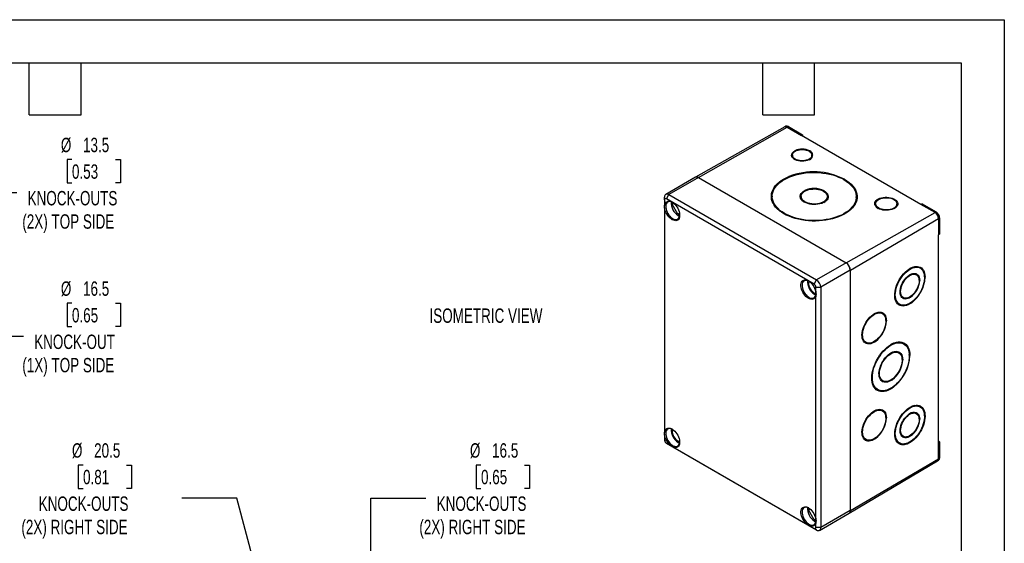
# Model space of a CAD drawing. Header units: millimetres. Extents: x 0 to 838, y 0 to 648.
# Tile 6 of 6: x 403 to 838, y 417 to 648. Entities that reach past the tile are written whole.
import ezdxf

# ---------------------------------------------------------------- set-up
doc = ezdxf.new("R2010")
doc.units = ezdxf.units.MM
doc.header["$LTSCALE"] = 3
doc.layers.add('DIMENSIONS', color=140, linetype='Continuous', lineweight=25)
doc.layers.add('TEXT', color=140, linetype='Continuous', lineweight=25)
doc.styles.add('SLDTEXTSTYLE0', font='TXT', dxfattribs={"width": 0.7})
doc.dimstyles.new('SLDDIMSTYLE1', dxfattribs={"dimtxt": 6.474023, "dimasz": 9.906, "dimexe": 0, "dimexo": 0.0625, "dimgap": 1.618506, "dimtad": 0, "dimtih": 1, "dimtoh": 1, "dimdec": 1, "dimrnd": 1e-09, "dimzin": 12, "dimdsep": 46, "dimtxsty": 'SLDTEXTSTYLE0', "dimsah": 1, "dimcen": 0, "dimadec": 0, "dimazin": 3, "dimtfac": 1, "dimtdec": 1, "dimtofl": 0, "dimtmove": 0, "dimatfit": 3, "dimfxl": 0, "dimfrac": 2, "dimtolj": 1, "dimtzin": 12, "dimarcsym": 0})

# ---------------------------------------------------------------- blocks, each defined once
blk = doc.blocks.new('_D_4')
at = {"layer": 'DIMENSIONS'}
for p, q in [((607.14, 451.16), (604.97, 451.16)), ((604.97, 451.16), (604.97, 440.87)), ((626.38, 451.16), (628.55, 451.16)), ((628.55, 451.16), (628.55, 440.87)), ((604.97, 440.87), (607.14, 440.87)), ((628.55, 440.87), (626.38, 440.87)), ((558.49, 350.92), (558.49, 436.61)), ((558.49, 436.61), (582.81, 436.61))]:
    blk.add_line(p, q, dxfattribs=at)
blk.add_solid([(558.49, 350.92), (560.02, 360.82), (556.97, 360.82)], dxfattribs=at)
at = {"layer": 'DIMENSIONS', "char_height": 6.35, "attachment_point": 1, "style": 'SLDTEXTSTYLE0'}
for s, insert in [('%%c', (602.25, 460.79)), ('16.5', (612.03, 460.79)), ('0.65', (607.14, 449.05)), ('KNOCK-OUTS', (587.57, 437.31)), ('(2X) RIGHT SIDE', (579.92, 427.02))]:
    blk.add_mtext(s, dxfattribs=dict(at, insert=insert))
blk = doc.blocks.new('_D_6')
at = {"layer": 'DIMENSIONS'}
for p, q in [((431.42, 451.16), (429.25, 451.16)), ((429.25, 451.16), (429.25, 440.87)), ((450.66, 451.16), (452.83, 451.16)), ((452.83, 451.16), (452.83, 440.87)), ((429.25, 440.87), (431.42, 440.87)), ((452.83, 440.87), (450.66, 440.87)), ((499.31, 436.61), (474.99, 436.61)), ((525.84, 337.57), (499.31, 436.61))]:
    blk.add_line(p, q, dxfattribs=at)
blk.add_solid([(525.84, 337.57), (524.75, 347.53), (521.81, 346.74)], dxfattribs=at)
at = {"layer": 'DIMENSIONS', "char_height": 6.35, "attachment_point": 1, "style": 'SLDTEXTSTYLE0'}
for s, insert in [('%%c', (426.53, 460.79)), ('20.5', (436.31, 460.79)), ('0.81', (431.42, 449.05)), ('KNOCK-OUTS', (411.85, 437.31)), ('(2X) RIGHT SIDE', (404.2, 427.02))]:
    blk.add_mtext(s, dxfattribs=dict(at, insert=insert))
blk = doc.blocks.new('_D_12')
at = {"layer": 'DIMENSIONS'}
for p, q in [((426.52, 585.96), (424.34, 585.96)), ((424.34, 585.96), (424.34, 575.67)), ((445.76, 585.96), (447.93, 585.96)), ((447.93, 585.96), (447.93, 575.67)), ((424.34, 575.67), (426.52, 575.67)), ((447.93, 575.67), (445.76, 575.67)), ((365.08, 553.32), (383.18, 571.42)), ((383.18, 571.42), (402.19, 571.42))]:
    blk.add_line(p, q, dxfattribs=at)
blk.add_solid([(365.08, 553.32), (373.16, 559.24), (371, 561.4)], dxfattribs=at)
at = {"layer": 'DIMENSIONS', "char_height": 6.35, "attachment_point": 1, "style": 'SLDTEXTSTYLE0'}
for s, insert in [('%%c', (421.63, 595.6)), ('13.5', (431.41, 595.6)), ('0.53', (426.52, 583.86)), ('KNOCK-OUTS', (406.95, 572.12)), ('(2X) TOP SIDE', (404.61, 561.83))]:
    blk.add_mtext(s, dxfattribs=dict(at, insert=insert))
blk = doc.blocks.new('_D_13')
at = {"layer": 'DIMENSIONS'}
for p, q in [((426.52, 522.58), (424.34, 522.58)), ((424.34, 522.58), (424.34, 512.29)), ((445.76, 522.58), (447.93, 522.58)), ((447.93, 522.58), (447.93, 512.29)), ((333.27, 521.4), (383.18, 508.03)), ((424.34, 512.29), (426.52, 512.29)), ((447.93, 512.29), (445.76, 512.29)), ((383.18, 508.03), (405.08, 508.03))]:
    blk.add_line(p, q, dxfattribs=at)
blk.add_solid([(333.27, 521.4), (342.45, 517.37), (343.24, 520.31)], dxfattribs=at)
at = {"layer": 'DIMENSIONS', "char_height": 6.35, "attachment_point": 1, "style": 'SLDTEXTSTYLE0'}
for s, insert in [('%%c', (421.63, 532.21)), ('16.5', (431.41, 532.21)), ('0.65', (426.52, 520.47)), ('KNOCK-OUT', (409.84, 508.74)), ('(1X) TOP SIDE', (404.61, 498.45))]:
    blk.add_mtext(s, dxfattribs=dict(at, insert=insert))

msp = doc.modelspace()

# ---------------------------------------------------------------- linework, layer by layer
at = {"color": 7, "linetype": 'Continuous'}
for p, q in [((0.01, 647.71), (838.21, 647.71)), ((838.21, 647.71), (838.21, 0.01))]:
    msp.add_line(p, q, dxfattribs=at)
for p, q in [((741.28, 600.38), (701.89, 578.2)), ((703.12, 578.03), (742.34, 600.27)), ((741.8, 600.68), (741.27, 600.38)), ((742.87, 600.58), (742.34, 600.27)), ((742.34, 600.27), (748.6, 596.66)), ((742.87, 600.58), (749.13, 596.97)), ((749.13, 596.97), (748.6, 596.66)), ((801.36, 566.2), (748.6, 596.66)), ((749.13, 596.97), (749.13, 596.35)), ((744.65, 587.95), (744.65, 587.64)), ((745.76, 589.58), (745.76, 589.89)), ((752.2, 589.53), (752.27, 589.49)), ((752.27, 589.49), (752.27, 589.79)), ((753.27, 587.57), (753.27, 587.88)), ((743.12, 578.23), (743.13, 578.5)), ((701.81, 578.16), (688.76, 570.63)), ((703.12, 578.03), (690.08, 570.5)), ((703.12, 578.03), (768.35, 540.37)), ((767.65, 576.97), (767.65, 577.27)), ((689.01, 568.66), (690.08, 570.5)), ((690.08, 570.5), (755.31, 532.84)), ((735.7, 569.82), (735.7, 569.51)), ((748.45, 569.72), (748.45, 569.41)), ((750.07, 572), (750.07, 572.3)), ((758.59, 571.88), (758.63, 571.85)), ((758.63, 571.85), (758.64, 572.16)), ((760.07, 569.33), (760.07, 569.63)), ((772.82, 569.23), (772.83, 569.54)), ((688.22, 568.2), (688.22, 569.43)), ((688.22, 568.2), (688.22, 565.72)), ((754.25, 531.01), (689.01, 568.66)), ((691.52, 566.24), (692.26, 566.67)), ((691.52, 566.23), (692.26, 566.66)), ((691.52, 566.23), (691.52, 566.24)), ((694.05, 561.85), (691.52, 566.23)), ((781.4, 566.52), (781.39, 566.21)), ((790.77, 566.14), (790.77, 566.45)), ((801.89, 566.5), (801.36, 566.2)), ((807.62, 562.59), (801.36, 566.2)), ((801.89, 566.5), (808.15, 562.89)), ((688.22, 564.75), (688.22, 465.59)), ((694.05, 561.85), (694.79, 562.28)), ((694.06, 561.85), (694.05, 561.85)), ((694.06, 561.85), (694.8, 562.27)), ((768.41, 540.34), (807.62, 562.59)), ((808.15, 562.89), (807.62, 562.59)), ((770.23, 537.11), (809.13, 559.97)), ((809.66, 560.27), (809.13, 559.97)), ((809.13, 559.97), (809.13, 552.74)), ((809.66, 560.27), (809.66, 553.05)), ((809.66, 553.05), (809.13, 552.74)), ((809.13, 461.19), (809.13, 552.74)), ((768.35, 540.37), (755.31, 532.84)), ((770.21, 537.16), (757.16, 529.63)), ((770.21, 537.16), (770.21, 431.09)), ((770.23, 431.11), (770.23, 537.11)), ((799.39, 535.15), (799.12, 535.3)), ((801.05, 538.08), (800.78, 538.24)), ((751.72, 531.79), (752.23, 532.09)), ((751.72, 531.79), (752.23, 532.09)), ((751.72, 531.79), (752.24, 532.09)), ((751.72, 531.79), (751.72, 531.79)), ((754.25, 531.01), (755.31, 532.84)), ((800.59, 532.79), (800.59, 532.74)), ((800.59, 532.79), (800.85, 532.64)), ((802.95, 534.18), (803.22, 534.03)), ((754.5, 526.95), (755.03, 527.26)), ((754.51, 526.95), (754.5, 526.95)), ((755.03, 527.25), (754.51, 526.95)), ((755.04, 529.63), (757.16, 529.63)), ((755.04, 527.14), (755.04, 529.63)), ((755.04, 427.01), (755.04, 526.17)), ((757.16, 529.63), (757.16, 423.56)), ((791.72, 522.25), (791.99, 522.1)), ((793.38, 525.19), (793.65, 525.04)), ((796.59, 525.39), (796.84, 525.25)), ((797.08, 522.95), (797.33, 522.82)), ((784.36, 518), (784.09, 518.16)), ((785.87, 514.96), (786.14, 514.81)), ((776.87, 505.43), (777.14, 505.28)), ((781.05, 505.86), (781.3, 505.72)), ((793.84, 504.64), (793.58, 504.8)), ((791.62, 500.73), (791.36, 500.88)), ((793.1, 497.77), (793.36, 497.62)), ((796.25, 499.62), (796.52, 499.47)), ((784.32, 488.49), (784.59, 488.33)), ((788.43, 488.92), (788.67, 488.78)), ((782.1, 484.57), (782.37, 484.42)), ((789.18, 485.75), (789.41, 485.62)), ((784.36, 475.14), (784.09, 475.29)), ((799.39, 473.91), (799.12, 474.06)), ((801.05, 476.84), (800.78, 477)), ((785.87, 472.09), (786.14, 471.94)), ((800.59, 471.55), (800.59, 471.5)), ((800.59, 471.55), (800.85, 471.4)), ((691.52, 466.41), (692.04, 466.71)), ((691.52, 466.41), (692.04, 466.71)), ((691.52, 466.41), (692.05, 466.71)), ((691.52, 466.41), (691.52, 466.41)), ((688.22, 464.62), (688.22, 462.13)), ((694.31, 461.57), (694.84, 461.88)), ((694.32, 461.57), (694.31, 461.57)), ((694.84, 461.87), (694.32, 461.57)), ((776.87, 462.57), (777.14, 462.41)), ((781.05, 462.99), (781.29, 462.85)), ((791.72, 461.01), (791.99, 460.86)), ((793.38, 463.95), (793.65, 463.8)), ((796.55, 461.37), (796.8, 461.22)), ((796.58, 464.14), (796.84, 464)), ((809.13, 461.8), (809.66, 461.49)), ((809.66, 461.49), (809.13, 461.19)), ((809.13, 453.96), (809.13, 461.19)), ((809.66, 461.49), (809.66, 454.27)), ((689.01, 460.76), (754.25, 423.1)), ((690.08, 460.14), (689.01, 460.76)), ((755.31, 422.49), (690.08, 460.14)), ((769.73, 429.93), (808.7, 452.98)), ((770.23, 431.11), (809.13, 453.96)), ((808.7, 452.98), (809.22, 453.29)), ((809.66, 454.27), (809.13, 453.96)), ((751.72, 431.36), (752.46, 431.79)), ((751.72, 431.36), (752.45, 431.79)), ((751.72, 431.36), (751.72, 431.36)), ((754.25, 426.98), (751.72, 431.36)), ((770.21, 431.09), (757.16, 423.56)), ((754.25, 426.98), (754.99, 427.4)), ((754.25, 426.97), (754.99, 427.4)), ((754.25, 426.97), (754.25, 426.98)), ((756.62, 422.36), (769.66, 429.89)), ((755.31, 422.49), (754.25, 423.1)), ((755.04, 423.56), (755.04, 426.04)), ((757.16, 423.56), (755.04, 423.56))]:
    msp.add_line(p, q)
at = {"flags": 128}
for points in [[(752.47, 586.12), (751.89, 585.81), (751.23, 585.56), (750.5, 585.37), (749.73, 585.26), (748.94, 585.23), (748.14, 585.28), (747.37, 585.4), (746.65, 585.59), (745.99, 585.85), (745.42, 586.17), (744.95, 586.55), (744.6, 586.96), (744.37, 587.4), (744.28, 587.85), (744.32, 588.3), (744.49, 588.75), (744.8, 589.17), (745.22, 589.55), (745.76, 589.89)], [(745.91, 586.18), (745.43, 586.52), (745.05, 586.89), (744.8, 587.3), (744.66, 587.72), (744.66, 588.15), (744.8, 588.57), (745.05, 588.98), (745.43, 589.35), (745.91, 589.67), (746.49, 589.95), (747.14, 590.16), (747.84, 590.3), (748.58, 590.37), (749.34, 590.37), (750.08, 590.29), (750.78, 590.14), (751.43, 589.92), (752.01, 589.64), (752.49, 589.31), (752.87, 588.94), (753.13, 588.53), (753.26, 588.11), (753.26, 587.68), (753.13, 587.25), (752.87, 586.85), (752.49, 586.48), (752.01, 586.15), (751.43, 585.88), (750.78, 585.67), (750.08, 585.52), (749.34, 585.45), (748.58, 585.46), (747.84, 585.54), (747.14, 585.69), (746.49, 585.9), (745.91, 586.18)], [(770.37, 563.89), (769.49, 563.16), (768.52, 562.47), (767.45, 561.83), (766.29, 561.25), (765.05, 560.72), (763.74, 560.25), (762.36, 559.84), (760.93, 559.5), (759.46, 559.23), (757.95, 559.03), (756.41, 558.9), (754.86, 558.84), (753.31, 558.86), (751.76, 558.95), (750.23, 559.11), (748.73, 559.34), (747.26, 559.64), (745.84, 560.01), (744.48, 560.45), (743.18, 560.95), (741.96, 561.5), (740.82, 562.11), (739.77, 562.77), (738.82, 563.48), (737.98, 564.23), (737.24, 565.02), (736.62, 565.84), (736.11, 566.68), (735.73, 567.54), (735.47, 568.42), (735.34, 569.31), (735.34, 570.2), (735.47, 571.08), (735.72, 571.96), (736.09, 572.82), (736.59, 573.66), (737.21, 574.47), (737.94, 575.25), (738.78, 576), (739.73, 576.7), (740.77, 577.35), (741.91, 577.95), (743.13, 578.5)], [(741.14, 562.23), (740.1, 562.88), (739.16, 563.58), (738.32, 564.32), (737.59, 565.1), (736.97, 565.9), (736.47, 566.74), (736.1, 567.59), (735.84, 568.46), (735.72, 569.33), (735.72, 570.21), (735.84, 571.08), (736.1, 571.95), (736.47, 572.8), (736.97, 573.63), (737.59, 574.43), (738.32, 575.2), (739.16, 575.93), (740.1, 576.61), (741.14, 577.25), (742.27, 577.84), (743.48, 578.38), (744.76, 578.85), (746.11, 579.26), (747.52, 579.61), (748.97, 579.88), (750.45, 580.09), (751.97, 580.23), (753.5, 580.29), (755.03, 580.29), (756.56, 580.21), (758.07, 580.05), (759.56, 579.83), (761.01, 579.54), (762.42, 579.18), (763.76, 578.75), (765.05, 578.27), (766.26, 577.72), (767.39, 577.12), (768.43, 576.47), (769.37, 575.77), (770.21, 575.03), (770.94, 574.26), (771.56, 573.45), (772.05, 572.62), (772.43, 571.77), (772.68, 570.9), (772.81, 570.02), (772.81, 569.14), (772.68, 568.27), (772.43, 567.41), (772.05, 566.56), (771.56, 565.73), (770.94, 564.93), (770.21, 564.16), (769.37, 563.43), (768.43, 562.74), (767.39, 562.1), (766.26, 561.51), (765.05, 560.98), (763.77, 560.5), (762.42, 560.09), (761.01, 559.75), (759.56, 559.47), (758.07, 559.26), (756.56, 559.13), (755.03, 559.06), (753.5, 559.07), (751.97, 559.15), (750.45, 559.3), (748.97, 559.52), (747.52, 559.82), (746.11, 560.18), (744.76, 560.6), (743.48, 561.09), (742.27, 561.63), (741.14, 562.23)], [(735.33, 569.67), (735.34, 569.89), (735.46, 570.78), (735.71, 571.65), (736.09, 572.51), (736.59, 573.35), (737.21, 574.17), (737.94, 574.95), (738.78, 575.69), (739.73, 576.39), (740.77, 577.04), (740.89, 577.11)], [(767.65, 577.27), (768.73, 576.6), (769.7, 575.88), (770.56, 575.11), (771.31, 574.31), (771.94, 573.47), (772.45, 572.61), (772.82, 571.73), (773.07, 570.83), (773.19, 569.93), (773.17, 569.02), (773.03, 568.12), (772.75, 567.23), (772.34, 566.35), (771.8, 565.5), (771.14, 564.68), (770.37, 563.89)], [(767.79, 576.88), (768.72, 576.29), (769.69, 575.57), (770.56, 574.8), (771.31, 574), (771.94, 573.17), (772.44, 572.3), (772.82, 571.42), (773.07, 570.52), (773.19, 569.62), (773.2, 569.38)], [(758.95, 567.34), (758.3, 566.98), (757.57, 566.67), (756.76, 566.43), (755.9, 566.25), (755, 566.16), (754.09, 566.14), (753.18, 566.2), (752.29, 566.33), (751.45, 566.54), (750.66, 566.82), (749.96, 567.15), (749.35, 567.55), (748.85, 567.99), (748.47, 568.47), (748.21, 568.97), (748.09, 569.49), (748.1, 570.01), (748.24, 570.53), (748.52, 571.03), (748.93, 571.5), (749.45, 571.92), (750.07, 572.3)], [(750.15, 567.35), (749.59, 567.73), (749.12, 568.15), (748.78, 568.61), (748.55, 569.09), (748.45, 569.58), (748.49, 570.08), (748.65, 570.57), (748.94, 571.03), (749.34, 571.47), (749.86, 571.87), (750.47, 572.22), (751.17, 572.51), (751.94, 572.74), (752.76, 572.9), (753.61, 572.99), (754.48, 573), (755.34, 572.94), (756.18, 572.81), (756.98, 572.6), (757.71, 572.34), (758.37, 572.01), (758.94, 571.63), (759.4, 571.21), (759.75, 570.75), (759.97, 570.27), (760.07, 569.77), (760.04, 569.28), (759.88, 568.79), (759.59, 568.32), (759.18, 567.88), (758.67, 567.49), (758.05, 567.14), (757.36, 566.85), (756.59, 566.62), (755.77, 566.46), (754.91, 566.37), (754.05, 566.35), (753.18, 566.41), (752.34, 566.55), (751.55, 566.75), (750.81, 567.02), (750.15, 567.35)], [(758.64, 572.16), (759.24, 571.75), (759.73, 571.3), (760.1, 570.82), (760.34, 570.3), (760.44, 569.78), (760.41, 569.25), (760.24, 568.73), (759.93, 568.23), (759.5, 567.77), (758.95, 567.34)], [(688.22, 565.72), (688.33, 566.27), (688.53, 566.74), (688.81, 567.12), (689.15, 567.4), (689.57, 567.57), (690.03, 567.63), (690.53, 567.58), (691.07, 567.41), (691.61, 567.13), (692.15, 566.76), (692.67, 566.29), (693.17, 565.74), (693.62, 565.13), (694.02, 564.47), (694.35, 563.78), (694.6, 563.08), (694.78, 562.38), (694.86, 561.71), (694.86, 561.08), (694.78, 560.51), (694.6, 560.02), (694.35, 559.61), (694.02, 559.3), (693.62, 559.1), (693.17, 559.01), (692.67, 559.03), (692.15, 559.17), (691.61, 559.42), (691.07, 559.77), (690.53, 560.21), (690.03, 560.74), (689.57, 561.34), (689.15, 561.98), (688.81, 562.67), (688.53, 563.37), (688.33, 564.07), (688.22, 564.75)], [(691.67, 567.1), (691.28, 567.27), (690.77, 567.41), (690.3, 567.44), (689.87, 567.35), (689.49, 567.15), (689.18, 566.85), (688.94, 566.44), (688.79, 565.96), (688.73, 565.4), (688.75, 564.78), (688.86, 564.13), (689.05, 563.46), (689.33, 562.79), (689.67, 562.14), (690.08, 561.52), (690.53, 560.97), (691.02, 560.48), (691.54, 560.08), (692.06, 559.78), (692.57, 559.59), (693.07, 559.5), (693.52, 559.54), (693.93, 559.68), (694.27, 559.93), (694.55, 560.29), (694.74, 560.73), (694.85, 561.26), (694.87, 561.55)], [(691.52, 566.24), (691.55, 566.8), (691.61, 567.13)], [(740.78, 562.14), (740.1, 562.58), (739.15, 563.27), (738.32, 564.01), (737.59, 564.79), (736.97, 565.6), (736.47, 566.43), (736.09, 567.28), (735.84, 568.15), (735.71, 569.02), (735.7, 569.51)], [(772.82, 569.23), (772.81, 568.84), (772.68, 567.96), (772.43, 567.1), (772.05, 566.25), (771.55, 565.42), (770.94, 564.62), (770.21, 563.85), (769.37, 563.12), (768.43, 562.43), (767.64, 561.94)], [(782.5, 564.45), (781.98, 564.81), (781.56, 565.21), (781.25, 565.65), (781.07, 566.1), (781.02, 566.57), (781.1, 567.03), (781.32, 567.48), (781.65, 567.9), (782.1, 568.29), (782.65, 568.63), (783.29, 568.91), (784.01, 569.13), (784.77, 569.29), (785.58, 569.37), (786.39, 569.37), (787.2, 569.3), (787.97, 569.16), (788.7, 568.95), (789.36, 568.67), (789.94, 568.34), (790.42, 567.96), (790.78, 567.54), (791.02, 567.09), (791.14, 566.63), (791.12, 566.17), (790.97, 565.71), (790.7, 565.27), (790.31, 564.86), (789.8, 564.5), (789.21, 564.19), (788.53, 563.93), (787.78, 563.75), (787, 563.63), (786.19, 563.59), (785.37, 563.62), (784.58, 563.72), (783.82, 563.9), (783.13, 564.15), (782.5, 564.45)], [(782.77, 564.6), (782.27, 564.94), (781.87, 565.33), (781.59, 565.74), (781.43, 566.17), (781.4, 566.62), (781.5, 567.06), (781.72, 567.48), (782.06, 567.88), (782.51, 568.23), (783.05, 568.54), (783.68, 568.8), (784.38, 568.99), (785.12, 569.11), (785.89, 569.16), (786.66, 569.14), (787.42, 569.05), (788.14, 568.88), (788.81, 568.65), (789.4, 568.36), (789.9, 568.02), (790.3, 567.64), (790.58, 567.23), (790.74, 566.79), (790.77, 566.35), (790.67, 565.91), (790.45, 565.49), (790.11, 565.09), (789.66, 564.73), (789.11, 564.42), (788.48, 564.17), (787.79, 563.98), (787.05, 563.85), (786.28, 563.8), (785.5, 563.82), (784.75, 563.92), (784.03, 564.08), (783.36, 564.31), (782.77, 564.6)], [(694.87, 561.48), (694.55, 561.59), (694.06, 561.85)], [(694.19, 561.3), (694.71, 561.05), (694.81, 561.01)], [(797.33, 522.82), (796.53, 522.29), (795.74, 521.88), (794.96, 521.59), (794.21, 521.41), (793.48, 521.35), (792.8, 521.41), (792.16, 521.6), (791.59, 521.9), (791.09, 522.32), (790.67, 522.85), (790.32, 523.48), (790.06, 524.2), (789.9, 525), (789.82, 525.88), (789.84, 526.81), (789.95, 527.79), (790.15, 528.8), (790.45, 529.83), (790.82, 530.86), (791.28, 531.89), (791.81, 532.88), (792.41, 533.84), (793.06, 534.75), (793.76, 535.59), (794.5, 536.35), (795.27, 537.03), (796.05, 537.61), (796.85, 538.08)], [(790.08, 526.31), (790.12, 527.22), (790.26, 528.18), (790.48, 529.16), (790.79, 530.15), (791.18, 531.15), (791.64, 532.13), (792.17, 533.08), (792.76, 533.98), (793.41, 534.84), (794.1, 535.62), (794.82, 536.33), (795.57, 536.95), (796.33, 537.48), (797.09, 537.9), (797.84, 538.21), (798.58, 538.41), (799.29, 538.49), (799.96, 538.46), (800.58, 538.3), (801.14, 538.03), (801.64, 537.65), (802.06, 537.17), (802.41, 536.58), (802.68, 535.9), (802.86, 535.14), (802.95, 534.31), (802.95, 533.43), (802.86, 532.49), (802.68, 531.52), (802.41, 530.53), (802.06, 529.54), (801.64, 528.55), (801.14, 527.58), (800.58, 526.65), (799.96, 525.77), (799.29, 524.95), (798.58, 524.2), (797.84, 523.53), (797.09, 522.96), (796.33, 522.48), (795.57, 522.12), (794.82, 521.86), (794.1, 521.72), (793.41, 521.7), (792.76, 521.79), (792.17, 522.01), (791.64, 522.33), (791.18, 522.77), (790.79, 523.3), (790.48, 523.94), (790.26, 524.65), (790.12, 525.45), (790.08, 526.31)], [(796.84, 525.25), (796.2, 524.87), (795.57, 524.61), (794.95, 524.46), (794.38, 524.44), (793.84, 524.54), (793.37, 524.77), (792.96, 525.11), (792.64, 525.56), (792.39, 526.11), (792.24, 526.75), (792.18, 527.46), (792.22, 528.22), (792.35, 529.03), (792.57, 529.86), (792.88, 530.7), (793.26, 531.52), (793.72, 532.32), (794.24, 533.06), (794.81, 533.74), (795.42, 534.34), (796.05, 534.84), (796.69, 535.24)], [(792.44, 527.7), (792.49, 528.43), (792.62, 529.21), (792.85, 530), (793.15, 530.79), (793.53, 531.57), (793.98, 532.31), (794.48, 533.01), (795.03, 533.64), (795.61, 534.19), (796.21, 534.65), (796.82, 535), (797.42, 535.25), (798.01, 535.39), (798.55, 535.4), (799.06, 535.3), (799.5, 535.08), (799.88, 534.74), (800.19, 534.31), (800.41, 533.78), (800.55, 533.17), (800.59, 532.49), (800.55, 531.75), (800.41, 530.98), (800.19, 530.19), (799.88, 529.4), (799.5, 528.62), (799.06, 527.87), (798.55, 527.18), (798.01, 526.55), (797.42, 526), (796.82, 525.54), (796.21, 525.18), (795.61, 524.93), (795.03, 524.8), (794.48, 524.79), (793.98, 524.89), (793.53, 525.11), (793.15, 525.44), (792.85, 525.88), (792.62, 526.41), (792.49, 527.02), (792.44, 527.7)], [(796.69, 535.24), (797.35, 535.54), (797.99, 535.71), (798.59, 535.75), (799.15, 535.65), (799.64, 535.43), (800.07, 535.08), (800.4, 534.62), (800.65, 534.04), (800.8, 533.38), (800.85, 532.64)], [(796.85, 538.08), (797.63, 538.44), (798.39, 538.69), (799.13, 538.82), (799.83, 538.83), (800.49, 538.72), (801.09, 538.49), (801.63, 538.14), (802.1, 537.69), (802.5, 537.13), (802.81, 536.48), (803.04, 535.73), (803.17, 534.92), (803.22, 534.03)], [(755.04, 526.17), (754.93, 525.62), (754.73, 525.15), (754.46, 524.77), (754.11, 524.49), (753.69, 524.32), (753.23, 524.26), (752.73, 524.31), (752.19, 524.48), (751.65, 524.76), (751.11, 525.13), (750.59, 525.6), (750.09, 526.15), (749.64, 526.76), (749.24, 527.42), (748.91, 528.11), (748.66, 528.81), (748.48, 529.51), (748.4, 530.18), (748.4, 530.81), (748.48, 531.38), (748.66, 531.87), (748.91, 532.28), (749.24, 532.59), (749.64, 532.79), (750.09, 532.88), (750.59, 532.86), (751.11, 532.72), (751.65, 532.47), (752.19, 532.12), (752.73, 531.68), (753.23, 531.15), (753.69, 530.55), (754.11, 529.91), (754.46, 529.22), (754.73, 528.52), (754.93, 527.82), (755.04, 527.14)], [(751.86, 532.35), (751.47, 532.52), (750.97, 532.66), (750.49, 532.69), (750.06, 532.6), (749.68, 532.4), (749.37, 532.1), (749.14, 531.7), (748.98, 531.21), (748.92, 530.65), (748.94, 530.03), (749.05, 529.38), (749.24, 528.71), (749.52, 528.04), (749.86, 527.39), (750.27, 526.78), (750.72, 526.22), (751.22, 525.73), (751.73, 525.34), (752.25, 525.03), (752.77, 524.84), (753.26, 524.76), (753.71, 524.79), (754.12, 524.93), (754.46, 525.18), (754.74, 525.54), (754.93, 525.99), (755.04, 526.51), (755.07, 526.95)], [(754.38, 526.55), (754.9, 526.3), (755, 526.26)], [(781.3, 505.72), (780.59, 505.28), (779.89, 504.94), (779.2, 504.72), (778.53, 504.62), (777.91, 504.64), (777.33, 504.78), (776.81, 505.04), (776.37, 505.42), (775.99, 505.9), (775.7, 506.48), (775.5, 507.15), (775.38, 507.9), (775.36, 508.71), (775.44, 509.58), (775.6, 510.48), (775.86, 511.4), (776.19, 512.32), (776.61, 513.23), (777.1, 514.12), (777.65, 514.96), (778.26, 515.74), (778.9, 516.46), (779.58, 517.09), (780.28, 517.62), (780.99, 518.06)], [(775.62, 508.63), (775.67, 509.46), (775.81, 510.32), (776.03, 511.2), (776.34, 512.1), (776.73, 512.98), (777.19, 513.84), (777.71, 514.66), (778.29, 515.43), (778.91, 516.13), (779.56, 516.75), (780.24, 517.28), (780.92, 517.71), (781.6, 518.03), (782.27, 518.24), (782.91, 518.33), (783.51, 518.3), (784.06, 518.15), (784.55, 517.88), (784.97, 517.5), (785.32, 517.02), (785.59, 516.45), (785.77, 515.78), (785.86, 515.05), (785.86, 514.25), (785.77, 513.4), (785.59, 512.53), (785.32, 511.64), (784.97, 510.75), (784.55, 509.87), (784.06, 509.03), (783.51, 508.23), (782.91, 507.49), (782.27, 506.83), (781.6, 506.26), (780.92, 505.78), (780.24, 505.4), (779.56, 505.14), (778.91, 504.99), (778.29, 504.96), (777.71, 505.05), (777.19, 505.26), (776.73, 505.58), (776.34, 506.01), (776.03, 506.54), (775.81, 507.16), (775.67, 507.86), (775.62, 508.63)], [(780.99, 518.06), (781.73, 518.39), (782.46, 518.6), (783.15, 518.67), (783.79, 518.61), (784.38, 518.42), (784.89, 518.09), (785.33, 517.64), (785.68, 517.08), (785.93, 516.41), (786.08, 515.65), (786.14, 514.81)], [(789.41, 485.62), (788.56, 485.01), (787.7, 484.5), (786.84, 484.1), (786, 483.81), (785.18, 483.63), (784.39, 483.56), (783.64, 483.61), (782.93, 483.77), (782.28, 484.04), (781.69, 484.43), (781.17, 484.92), (780.72, 485.51), (780.35, 486.19), (780.06, 486.97), (779.85, 487.82), (779.73, 488.74), (779.7, 489.72), (779.75, 490.76), (779.9, 491.83), (780.13, 492.93), (780.44, 494.05), (780.83, 495.17), (781.3, 496.29), (781.84, 497.38), (782.45, 498.45), (783.11, 499.48), (783.83, 500.45), (784.59, 501.37), (785.39, 502.21), (786.22, 502.97), (787.07, 503.64), (787.92, 504.22), (788.78, 504.7)], [(779.96, 489.75), (780, 490.76), (780.14, 491.82), (780.36, 492.91), (780.66, 494.02), (781.05, 495.13), (781.52, 496.24), (782.05, 497.33), (782.66, 498.38), (783.32, 499.4), (784.03, 500.36), (784.79, 501.26), (785.59, 502.08), (786.41, 502.82), (787.26, 503.47), (788.11, 504.02), (788.96, 504.47), (789.8, 504.81), (790.63, 505.04), (791.42, 505.15), (792.18, 505.15), (792.9, 505.03), (793.56, 504.79), (794.16, 504.44), (794.7, 503.98), (795.16, 503.42), (795.55, 502.77), (795.86, 502.02), (796.08, 501.19), (796.21, 500.28), (796.26, 499.32), (796.21, 498.3), (796.08, 497.24), (795.86, 496.15), (795.55, 495.04), (795.16, 493.93), (794.7, 492.83), (794.16, 491.74), (793.56, 490.68), (792.9, 489.67), (792.18, 488.71), (791.42, 487.81), (790.63, 486.98), (789.8, 486.24), (788.96, 485.59), (788.11, 485.04), (787.26, 484.59), (786.41, 484.25), (785.59, 484.03), (784.79, 483.91), (784.03, 483.92), (783.32, 484.04), (782.66, 484.28), (782.05, 484.62), (781.52, 485.08), (781.05, 485.64), (780.66, 486.3), (780.36, 487.05), (780.14, 487.88), (780, 488.78), (779.96, 489.75)], [(788.78, 504.7), (789.67, 505.08), (790.54, 505.34), (791.38, 505.48), (792.19, 505.5), (792.94, 505.39), (793.65, 505.16), (794.29, 504.81), (794.86, 504.34), (795.35, 503.76), (795.77, 503.08), (796.09, 502.3), (796.33, 501.43), (796.47, 500.49), (796.52, 499.47)], [(788.67, 488.78), (787.98, 488.34), (787.29, 488), (786.62, 487.78), (785.97, 487.68), (785.36, 487.7), (784.79, 487.83), (784.28, 488.08), (783.84, 488.45), (783.48, 488.91), (783.19, 489.48), (782.99, 490.13), (782.88, 490.86), (782.85, 491.65), (782.92, 492.5), (783.08, 493.38), (783.33, 494.27), (783.66, 495.18), (784.06, 496.07), (784.54, 496.93), (785.08, 497.76), (785.67, 498.52), (786.3, 499.22), (786.97, 499.84), (787.65, 500.36), (788.34, 500.79)], [(783.11, 491.6), (783.16, 492.4), (783.29, 493.24), (783.51, 494.1), (783.81, 494.97), (784.19, 495.84), (784.64, 496.67), (785.14, 497.48), (785.71, 498.22), (786.31, 498.91), (786.95, 499.51), (787.61, 500.03), (788.27, 500.44), (788.94, 500.76), (789.59, 500.96), (790.21, 501.04), (790.79, 501.01), (791.33, 500.87), (791.81, 500.61), (792.22, 500.24), (792.56, 499.77), (792.82, 499.21), (793, 498.57), (793.09, 497.85), (793.09, 497.07), (793, 496.25), (792.82, 495.39), (792.56, 494.53), (792.22, 493.66), (791.81, 492.81), (791.33, 491.98), (790.79, 491.21), (790.21, 490.49), (789.59, 489.84), (788.94, 489.28), (788.27, 488.82), (787.61, 488.45), (786.95, 488.19), (786.31, 488.05), (785.71, 488.02), (785.14, 488.11), (784.64, 488.31), (784.19, 488.62), (783.81, 489.04), (783.51, 489.56), (783.29, 490.17), (783.16, 490.85), (783.11, 491.6)], [(788.34, 500.79), (789.07, 501.12), (789.77, 501.32), (790.44, 501.39), (791.07, 501.33), (791.64, 501.14), (792.15, 500.82), (792.57, 500.38), (792.91, 499.83), (793.16, 499.18), (793.31, 498.44), (793.36, 497.62)], [(781.29, 462.85), (780.59, 462.4), (779.88, 462.07), (779.19, 461.85), (778.53, 461.75), (777.9, 461.77), (777.33, 461.92), (776.81, 462.18), (776.36, 462.55), (775.99, 463.04), (775.7, 463.62), (775.5, 464.29), (775.38, 465.04), (775.36, 465.85), (775.44, 466.72), (775.6, 467.62), (775.86, 468.54), (776.2, 469.46), (776.61, 470.37), (777.1, 471.26), (777.65, 472.1), (778.26, 472.88), (778.91, 473.59), (779.59, 474.22), (780.29, 474.76), (781, 475.19)], [(775.62, 465.76), (775.67, 466.59), (775.81, 467.45), (776.03, 468.33), (776.34, 469.23), (776.73, 470.11), (777.19, 470.97), (777.71, 471.8), (778.29, 472.56), (778.91, 473.26), (779.56, 473.89), (780.24, 474.41), (780.92, 474.84), (781.6, 475.16), (782.27, 475.37), (782.91, 475.46), (783.51, 475.43), (784.06, 475.28), (784.55, 475.01), (784.97, 474.64), (785.32, 474.16), (785.59, 473.58), (785.77, 472.91), (785.86, 472.18), (785.86, 471.38), (785.77, 470.54), (785.59, 469.66), (785.32, 468.77), (784.97, 467.88), (784.55, 467), (784.06, 466.16), (783.51, 465.36), (782.91, 464.63), (782.27, 463.96), (781.6, 463.39), (780.92, 462.91), (780.24, 462.53), (779.56, 462.27), (778.91, 462.12), (778.29, 462.09), (777.71, 462.18), (777.19, 462.39), (776.73, 462.71), (776.34, 463.14), (776.03, 463.67), (775.81, 464.29), (775.67, 465), (775.62, 465.76)], [(781, 475.19), (781.74, 475.53), (782.46, 475.73), (783.15, 475.8), (783.79, 475.74), (784.38, 475.55), (784.89, 475.22), (785.33, 474.77), (785.68, 474.21), (785.93, 473.54), (786.08, 472.78), (786.14, 471.94)], [(796.8, 461.22), (796.03, 460.78), (795.26, 460.44), (794.5, 460.22), (793.77, 460.12), (793.08, 460.13), (792.44, 460.26), (791.85, 460.51), (791.32, 460.87), (790.87, 461.33), (790.49, 461.9), (790.19, 462.57), (789.98, 463.31), (789.85, 464.13), (789.82, 465.02), (789.87, 465.96), (790.02, 466.93), (790.25, 467.93), (790.57, 468.95), (790.96, 469.96), (791.44, 470.96), (791.98, 471.93), (792.58, 472.86), (793.24, 473.73), (793.93, 474.54), (794.67, 475.27), (795.43, 475.92), (796.2, 476.47), (796.98, 476.91)], [(790.08, 465.07), (790.12, 465.98), (790.26, 466.94), (790.48, 467.92), (790.79, 468.91), (791.18, 469.91), (791.64, 470.88), (792.17, 471.83), (792.76, 472.74), (793.41, 473.6), (794.1, 474.38), (794.82, 475.09), (795.57, 475.71), (796.33, 476.24), (797.09, 476.66), (797.85, 476.97), (798.58, 477.17), (799.29, 477.25), (799.96, 477.22), (800.58, 477.06), (801.14, 476.79), (801.64, 476.41), (802.06, 475.93), (802.41, 475.34), (802.68, 474.66), (802.86, 473.9), (802.95, 473.07), (802.95, 472.19), (802.86, 471.25), (802.68, 470.28), (802.41, 469.29), (802.06, 468.3), (801.64, 467.31), (801.14, 466.34), (800.58, 465.41), (799.96, 464.53), (799.29, 463.71), (798.58, 462.96), (797.85, 462.29), (797.09, 461.72), (796.33, 461.24), (795.57, 460.87), (794.82, 460.62), (794.1, 460.48), (793.41, 460.46), (792.76, 460.55), (792.17, 460.76), (791.64, 461.09), (791.18, 461.52), (790.79, 462.06), (790.48, 462.69), (790.26, 463.41), (790.12, 464.21), (790.08, 465.07)], [(796.84, 464), (796.19, 463.62), (795.56, 463.36), (794.95, 463.22), (794.37, 463.2), (793.84, 463.31), (793.36, 463.53), (792.96, 463.88), (792.63, 464.33), (792.39, 464.88), (792.24, 465.52), (792.18, 466.23), (792.22, 466.99), (792.35, 467.8), (792.57, 468.64), (792.88, 469.47), (793.27, 470.29), (793.73, 471.09), (794.25, 471.83), (794.82, 472.51), (795.43, 473.1), (796.06, 473.61), (796.7, 474.01)], [(792.44, 466.46), (792.49, 467.19), (792.62, 467.96), (792.85, 468.76), (793.15, 469.55), (793.53, 470.33), (793.98, 471.07), (794.48, 471.77), (795.03, 472.4), (795.61, 472.95), (796.21, 473.41), (796.82, 473.76), (797.42, 474.01), (798.01, 474.14), (798.55, 474.16), (799.06, 474.06), (799.5, 473.84), (799.88, 473.5), (800.19, 473.07), (800.41, 472.54), (800.55, 471.93), (800.59, 471.25), (800.55, 470.51), (800.41, 469.74), (800.19, 468.95), (799.88, 468.16), (799.5, 467.38), (799.06, 466.63), (798.55, 465.94), (798.01, 465.31), (797.42, 464.76), (796.82, 464.3), (796.21, 463.94), (795.61, 463.69), (795.03, 463.56), (794.48, 463.55), (793.98, 463.65), (793.53, 463.87), (793.15, 464.2), (792.85, 464.64), (792.62, 465.17), (792.49, 465.78), (792.44, 466.46)], [(796.7, 474.01), (797.36, 474.3), (798, 474.47), (798.6, 474.51), (799.15, 474.41), (799.65, 474.19), (800.07, 473.84), (800.41, 473.37), (800.65, 472.8), (800.8, 472.14), (800.85, 471.4)], [(796.98, 476.91), (797.75, 477.25), (798.51, 477.48), (799.24, 477.59), (799.94, 477.58), (800.58, 477.45), (801.18, 477.2), (801.7, 476.85), (802.16, 476.38), (802.54, 475.81), (802.84, 475.15), (803.06, 474.4), (803.18, 473.57), (803.22, 472.69), (803.16, 471.75), (803.02, 470.77), (802.78, 469.76), (802.47, 468.75), (802.07, 467.73), (801.59, 466.73), (801.05, 465.76), (800.44, 464.83), (799.78, 463.95), (799.08, 463.14), (798.34, 462.41), (797.58, 461.77), (796.8, 461.22)], [(688.22, 465.59), (688.33, 466.14), (688.53, 466.61), (688.81, 466.99), (689.15, 467.27), (689.57, 467.44), (690.03, 467.5), (690.53, 467.45), (691.07, 467.28), (691.61, 467), (692.15, 466.63), (692.67, 466.16), (693.17, 465.61), (693.62, 465), (694.02, 464.34), (694.35, 463.65), (694.6, 462.95), (694.78, 462.25), (694.86, 461.58), (694.86, 460.95), (694.78, 460.39), (694.6, 459.89), (694.35, 459.48), (694.02, 459.18), (693.62, 458.97), (693.17, 458.88), (692.67, 458.91), (692.15, 459.04), (691.61, 459.29), (691.07, 459.64), (690.53, 460.09), (690.03, 460.61), (689.57, 461.21), (689.15, 461.86), (688.81, 462.54), (688.53, 463.24), (688.33, 463.94), (688.22, 464.62)], [(691.67, 466.97), (691.28, 467.14), (690.77, 467.28), (690.3, 467.31), (689.87, 467.22), (689.49, 467.02), (689.18, 466.72), (688.94, 466.32), (688.79, 465.83), (688.73, 465.27), (688.75, 464.65), (688.86, 464), (689.05, 463.33), (689.33, 462.66), (689.67, 462.01), (690.08, 461.4), (690.53, 460.84), (691.02, 460.35), (691.54, 459.96), (692.06, 459.65), (692.57, 459.46), (693.07, 459.38), (693.52, 459.41), (693.93, 459.55), (694.27, 459.8), (694.55, 460.16), (694.74, 460.61), (694.85, 461.13), (694.87, 461.42)], [(694.19, 461.17), (694.71, 460.92), (694.81, 460.88)], [(755.04, 426.04), (754.93, 425.49), (754.73, 425.02), (754.46, 424.64), (754.11, 424.36), (753.69, 424.19), (753.23, 424.13), (752.73, 424.18), (752.19, 424.35), (751.65, 424.63), (751.11, 425.01), (750.59, 425.47), (750.09, 426.02), (749.64, 426.63), (749.24, 427.29), (748.91, 427.98), (748.66, 428.68), (748.48, 429.38), (748.4, 430.05), (748.4, 430.68), (748.48, 431.25), (748.66, 431.74), (748.91, 432.15), (749.24, 432.46), (749.64, 432.66), (750.09, 432.75), (750.59, 432.73), (751.11, 432.59), (751.65, 432.34), (752.19, 431.99), (752.73, 431.55), (753.23, 431.02), (753.69, 430.42), (754.11, 429.78), (754.46, 429.09), (754.73, 428.39), (754.93, 427.69), (755.04, 427.01)], [(751.86, 432.22), (751.47, 432.4), (750.97, 432.54), (750.49, 432.56), (750.06, 432.47), (749.68, 432.28), (749.37, 431.97), (749.14, 431.57), (748.98, 431.08), (748.92, 430.52), (748.94, 429.91), (749.05, 429.25), (749.24, 428.58), (749.52, 427.91), (749.86, 427.26), (750.27, 426.65), (750.72, 426.09), (751.22, 425.61), (751.73, 425.21), (752.25, 424.91), (752.77, 424.71), (753.26, 424.63), (753.71, 424.66), (754.12, 424.8), (754.46, 425.06), (754.74, 425.41), (754.93, 425.86), (755.04, 426.38), (755.07, 426.82)], [(751.72, 431.36), (751.74, 431.92), (751.8, 432.25)], [(755.06, 426.6), (754.74, 426.71), (754.25, 426.97)], [(754.38, 426.42), (754.9, 426.17), (755, 426.13)]]:
    msp.add_lwpolyline(points, dxfattribs=at)
for centre, radius, start, end in [((741.71, 599.4), 1.08, 54.4277, 113.7889), ((742.24, 599.7), 1.08, 54.3824, 114.3071), ((746.71, 587.29), 2.48, 112.6043, 168.253), ((746.67, 587.79), 2.03, 184.1594, 242.3311), ((748.92, 583.35), 7.26, 62.5073, 115.8146), ((751.2, 587.78), 2.08, 297.5163, 354.2688), ((751.59, 587.91), 2, 296.174, 69.9815), ((751.31, 587.33), 2.36, 9.627, 65.9775), ((702.35, 576.96), 1.32, 54.3824, 114.3071), ((754.03, 550.8), 29.77, 62.7813, 111.4931), ((689.35, 569.61), 1.15, 50.7967, 189.214), ((751.22, 569.01), 3.18, 112.7167, 169.9391), ((754.21, 563.67), 9.57, 62.4536, 115.5976), ((757.32, 568.98), 3.16, 9.1094, 65.4567), ((688.7, 568.28), 0.491, 50.7967, 189.214), ((697.52, 566.73), 6.38, 174.78, 238.4283), ((751.22, 569.64), 2.78, 184.5808, 242.7897), ((757.22, 569.64), 2.87, 297.2778, 353.6272), ((783.68, 565.82), 2.7, 113.177, 168.2342), ((783.62, 566.39), 2.23, 184.4866, 242.2763), ((788.51, 566.37), 2.27, 297.3747, 354.138), ((788.53, 565.82), 2.65, 10.2345, 66.6299), ((805.85, 559.82), 3.28, 2.6055, 57.3945), ((806.38, 560.12), 3.28, 2.6055, 57.3945), ((766.18, 536.98), 4.03, 2.6055, 57.3945), ((766.49, 536.99), 3.74, 1.8899, 29.3822), ((797.97, 532.67), 2.87, 66.3735, 122.7381), ((798.95, 534.24), 4.4, 65.28, 124.7644), ((797.37, 533.06), 3.23, 355.1816, 50.2614), ((798.01, 534.6), 4.96, 355.1575, 51.4395), ((757.72, 531.98), 6.38, 174.78, 238.4283), ((757.4, 531.84), 5.68, 180.5875, 239.4125), ((753.31, 529.55), 1.73, 2.6055, 57.3945), ((753.13, 529.44), 4.03, 2.6055, 57.3945), ((791.25, 533.07), 9.62, 305.5996, 357.464), ((788.21, 534.76), 15.03, 307.3405, 357.2024), ((794.41, 525.98), 4.6, 177.5301, 234.1608), ((794.96, 527.48), 2.78, 177.2022, 235.4214), ((793.42, 526.49), 4.95, 249.3086, 306.0559), ((794.41, 527.84), 3.24, 250.5538, 306.8024), ((782.63, 514.96), 3.51, 65.4726, 124.1594), ((781.99, 515.34), 3.9, 354.358, 51.722), ((774.11, 515.38), 12.04, 306.6712, 357.2711), ((778.94, 508.36), 3.58, 177.3135, 234.7898), ((778.22, 508.66), 3.88, 248.9168, 307.3408), ((791.25, 499.67), 5.63, 65.6183, 124.7639), ((790.29, 500.26), 5.99, 353.9554, 53.0739), ((789.93, 497.77), 3.42, 65.4677, 124.1111), ((789.31, 498.14), 3.8, 354.3628, 51.6513), ((781.62, 498.18), 11.76, 306.8697, 357.258), ((777.66, 500.4), 18.88, 308.504, 357.1976), ((786.33, 491.34), 3.49, 177.3612, 234.7952), ((785.34, 489.21), 5.65, 176.2339, 235.1191), ((785.63, 491.63), 3.8, 249.0657, 307.3054), ((784.29, 489.91), 6.16, 248.6868, 305.931), ((782.63, 472.09), 3.51, 65.4726, 124.1594), ((781.99, 472.47), 3.9, 354.3614, 51.7186), ((797.97, 471.43), 2.87, 66.3735, 122.7381), ((798.95, 473), 4.4, 65.28, 124.7644), ((797.37, 471.82), 3.23, 355.1881, 50.255), ((797.97, 473.35), 5, 355.4706, 51.2353), ((774.11, 472.51), 12.04, 306.6304, 357.2737), ((791.25, 471.82), 9.61, 305.5265, 357.4689), ((697.52, 466.6), 6.38, 174.78, 238.4283), ((697.2, 466.46), 5.68, 180.5875, 239.4125), ((778.94, 465.49), 3.58, 177.3135, 234.7898), ((794.96, 466.24), 2.78, 177.2022, 235.4214), ((689.95, 462.21), 1.73, 182.6055, 237.3945), ((778.22, 465.79), 3.88, 248.9001, 307.3574), ((794.41, 464.74), 4.6, 177.5301, 234.1608), ((793.44, 465.06), 4.79, 248.2613, 307.1032), ((794.41, 466.6), 3.23, 250.5236, 306.8326), ((808.06, 453.86), 1.08, 306.2094, 5.5756), ((808.65, 454.14), 1.02, 304.0563, 7.2558), ((757.72, 431.85), 6.38, 174.78, 238.4283), ((768.96, 430.93), 1.26, 304.0564, 7.2558), ((768.89, 430.98), 1.35, 309.8084, 5.2529), ((754.56, 423.48), 0.491, 230.7967, 9.214), ((756.03, 423.38), 1.15, 230.7967, 9.214)]:
    msp.add_arc(centre, radius, start, end)
for points in [[(688.22, 564.75), (688.22, 565.09), (688.22, 565.41), (688.22, 565.72)], [(755.04, 527.14), (755.08, 526.82), (755.08, 526.5), (755.04, 526.17)], [(688.22, 464.62), (688.22, 464.96), (688.22, 465.29), (688.22, 465.59)], [(755.04, 427.01), (755.08, 426.69), (755.08, 426.37), (755.04, 426.04)]]:
    msp.add_open_spline(points, degree=3)
at = {"layer": 'TEXT'}
for p, q in [((19.05, 628.65), (819.15, 628.65)), ((407.67, 605.79), (407.67, 628.65)), ((430.53, 605.79), (430.53, 628.65)), ((731.52, 605.79), (731.52, 628.65)), ((754.38, 605.79), (754.38, 628.65)), ((819.15, 628.65), (819.15, 19.05)), ((407.67, 605.79), (430.53, 605.79)), ((731.52, 605.79), (754.38, 605.79))]:
    msp.add_line(p, q, dxfattribs=at)

# ---------------------------------------------------------------- texts
at = {"layer": 'DIMENSIONS', "insert": (584.4, 520.28), "char_height": 6.35, "attachment_point": 1, "style": 'SLDTEXTSTYLE0'}
msp.add_mtext('ISOMETRIC VIEW', dxfattribs=at)

# ---------------------------------------------------------------- dimensions: what is measured, and where the dimension line sits
at = {"layer": 'DIMENSIONS'}
for p1, p2, text, picture, middle in [((355.53, 543.77), (365.08, 553.32), '<>\\PKNOCK-OUTS\\P(2X) TOP SIDE', '_D_12', (436.14, 574.76)), ((317.33, 525.68), (333.27, 521.4), '<>\\PKNOCK-OUT\\P(1X) TOP SIDE', '_D_13', (436.14, 511.38)), ((531.15, 317.77), (525.84, 337.57), '<>\\PKNOCK-OUTS\\P(2X) RIGHT SIDE', '_D_6', (441.04, 439.96)), ((558.49, 334.42), (558.49, 350.92), '<>\\PKNOCK-OUTS\\P(2X) RIGHT SIDE', '_D_4', (616.76, 439.96))]:
    dim = msp.add_diameter_dim_2p(p1=p1, p2=p2, text=text, dimstyle='SLDDIMSTYLE1', dxfattribs=at)
    dim.commit()
    dim.dimension.update_dxf_attribs({"geometry": picture, "text_midpoint": middle, "dimtype": 163})

doc.saveas('drawing.dxf')
